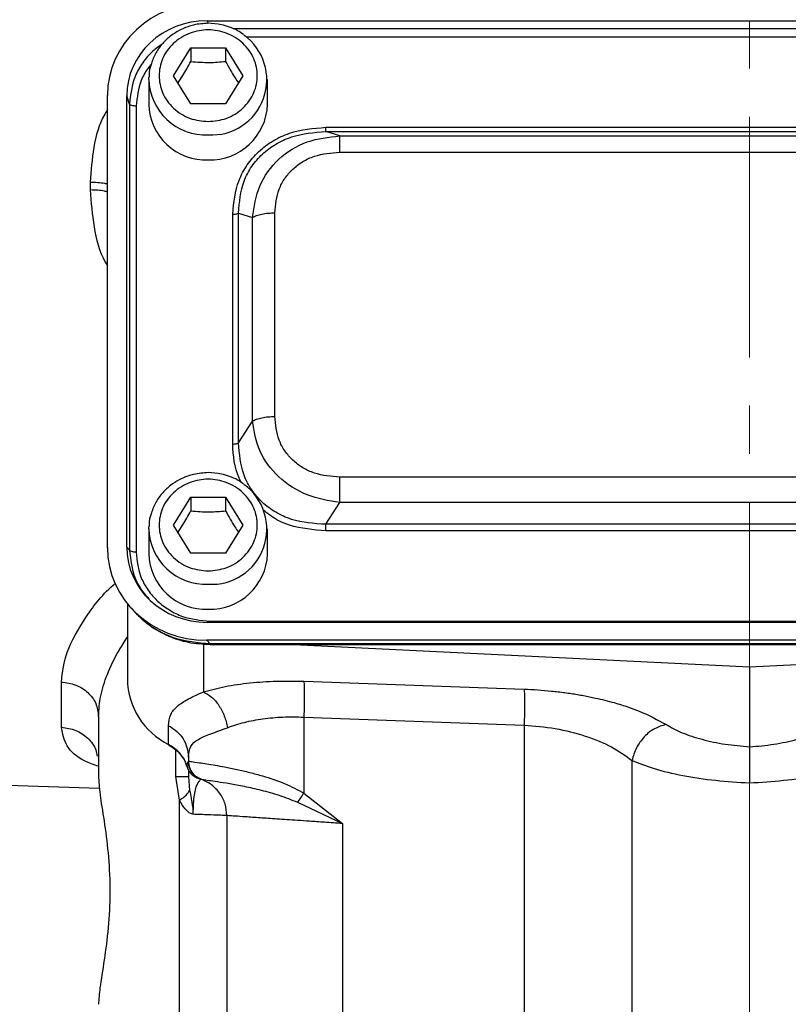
# Model space of a CAD drawing. Header units: inches. Extents: x 0.6 to 16.3, y 0.2 to 11.5.
# Tile 11 of 16: x 10.7 to 12.3, y 4 to 6. Entities that reach past the tile are written whole.
import ezdxf

# ---------------------------------------------------------------- set-up
doc = ezdxf.new("R2010")
doc.units = ezdxf.units.IN
doc.header["$MEASUREMENT"] = 0
doc.linetypes.add('CENTERX2', pattern=[0.8, 0.5, -0.1, 0.1, -0.1])
doc.styles.add('SLDTEXTSTYLE0', font='TXT', dxfattribs={"width": 0.75})
doc.styles.add('SLDTEXTSTYLE2', font='TXT', dxfattribs={"width": 0.695652})

# ---------------------------------------------------------------- blocks, each defined once
blk = doc.blocks.new('SW_NOTE_0_2')
at = {"color": 0, "linetype": 'Continuous', "lineweight": 0, "char_height": 0.137795, "attachment_point": 1}
for s, insert, style in [('SAE "BB" 1" - 15T SHAFT', (0.0231, 0.0705), 'SLDTEXTSTYLE2'), ('SAE "B" 2-&4-BOLT FLANGE', (0.0231, -0.1077), 'SLDTEXTSTYLE0')]:
    blk.add_mtext(s, dxfattribs=dict(at, insert=insert, style=style))

msp = doc.modelspace()

# ---------------------------------------------------------------- linework, layer by layer
at = {"color": 7, "linetype": 'CENTERX2', "lineweight": 18}
for p, q in [((12.1756, 2.9309), (12.1756, 9.0368)), ((12.1756, 4.4471), (12.1756, 2.9309))]:
    msp.add_line(p, q, dxfattribs=at)
at = {"color": 7, "linetype": 'Continuous', "lineweight": 25}
for p, q in [((11.0483, 6.0304), (13.3023, 6.0304)), ((10.9783, 5.9162), (11.0143, 5.9744)), ((11.0143, 5.9744), (11.0863, 5.9744)), ((11.0143, 5.9744), (11.0143, 5.9458)), ((11.0863, 5.9744), (11.1223, 5.9162)), ((11.0863, 5.9744), (11.0863, 5.9458)), ((10.927, 5.9086), (10.9271, 5.9135)), ((11.0143, 5.858), (10.9783, 5.9162)), ((11.1223, 5.9162), (11.0863, 5.858)), ((10.927, 5.9086), (10.927, 5.8565)), ((11.1736, 5.8565), (11.1736, 5.9086)), ((10.841, 4.9357), (10.841, 5.8752)), ((10.8809, 4.9368), (10.8809, 5.8741)), ((10.8866, 5.8571), (10.8809, 5.8741)), ((10.8866, 5.8571), (10.8866, 4.9306)), ((10.9004, 5.853), (10.9004, 4.9264)), ((11.0863, 5.858), (11.0143, 5.858)), ((11.2946, 5.809), (13.056, 5.809)), ((11.3237, 5.7911), (11.2946, 5.8002)), ((11.2946, 5.8002), (13.056, 5.8002)), ((11.3237, 5.7911), (13.0269, 5.7911)), ((11.3237, 5.7575), (13.0269, 5.7575)), ((10.8051, 5.6953), (10.8051, 5.6789)), ((11.1012, 5.151), (11.1012, 5.6284)), ((11.1134, 5.1535), (11.1134, 5.6309)), ((11.1134, 5.6309), (11.1424, 5.6218)), ((11.1886, 5.2083), (11.1886, 5.6314)), ((11.1424, 5.1987), (11.1424, 5.6218)), ((11.1134, 5.1535), (11.1424, 5.1987)), ((13.0269, 5.0821), (11.3237, 5.0821)), ((10.9783, 4.9826), (11.0143, 5.0409)), ((11.0143, 5.0409), (11.0863, 5.0409)), ((11.0143, 5.0409), (11.0143, 5.0122)), ((11.0863, 5.0409), (11.1223, 4.9826)), ((11.0863, 5.0409), (11.0863, 5.0122)), ((11.2946, 4.9843), (11.3237, 5.0294)), ((13.0269, 5.0294), (11.3237, 5.0294)), ((10.927, 4.975), (10.9271, 4.9799)), ((10.927, 4.975), (10.927, 4.9229)), ((11.0143, 4.9244), (10.9783, 4.9826)), ((11.1223, 4.9826), (11.0863, 4.9244)), ((11.1736, 4.9229), (11.1736, 4.975)), ((13.056, 4.9843), (11.2946, 4.9843)), ((13.056, 4.9705), (11.2946, 4.9705)), ((10.8866, 4.9306), (10.8809, 4.9368)), ((11.0863, 4.9244), (11.0143, 4.9244)), ((10.8823, 4.8194), (10.8823, 4.6627)), ((10.8898, 4.8106), (10.8974, 4.8023)), ((13.3023, 4.7806), (11.0483, 4.7806)), ((11.0541, 4.783), (13.2966, 4.783)), ((11.0471, 4.7433), (11.0541, 4.7357)), ((13.3035, 4.7433), (11.0471, 4.7433)), ((13.2966, 4.7357), (11.0541, 4.7357)), ((11.0541, 4.7347), (13.2966, 4.7347)), ((11.2284, 4.7347), (12.1756, 4.6883)), ((12.1756, 4.6883), (13.1229, 4.7347)), ((12.1756, 4.6883), (12.1756, 4.5219)), ((10.7451, 4.5625), (10.7451, 4.6565)), ((11.2491, 4.6583), (11.7069, 4.6418)), ((10.8223, 4.5853), (10.8223, 4.4573)), ((11.2491, 4.5837), (11.7069, 4.5672)), ((11.2491, 4.5837), (11.2491, 4.426)), ((10.9679, 4.5268), (10.9679, 4.5659)), ((11.7069, 4.5672), (11.7069, 3.8495)), ((11.009, 4.5007), (11.009, 4.4923)), ((11.009, 4.4922), (11.009, 4.4923)), ((11.9312, 3.856), (11.9312, 4.4937)), ((9.8146, 4.471), (10.8244, 4.4358)), ((10.9904, 4.4109), (10.9832, 4.4602)), ((11.009, 4.4741), (11.009, 4.4602)), ((11.009, 4.4602), (11.0117, 4.4313)), ((11.0289, 4.4567), (11.0309, 4.4561)), ((11.0309, 4.4561), (11.0317, 4.4558)), ((11.0339, 4.4551), (11.0356, 4.4545)), ((11.0357, 4.4545), (11.0356, 4.4545)), ((11.2491, 4.426), (11.3291, 4.3626)), ((10.9904, 3.8303), (10.9904, 4.4109)), ((11.2359, 4.4069), (11.3291, 4.3626)), ((11.089, 4.3791), (11.089, 3.8327)), ((11.3291, 4.3626), (11.3291, 3.8396))]:
    msp.add_line(p, q, dxfattribs=at)
at = {"color": 8, "linetype": 'Continuous', "lineweight": 25}
for p, q in [((11.0483, 6.0304), (11.0502, 6.0249)), ((13.2474, 6.0134), (11.1033, 6.0134)), ((13.2196, 5.9964), (11.13, 5.9964)), ((11.0403, 4.7362), (11.0403, 4.6362)), ((11.0541, 4.7357), (11.0541, 4.7354)), ((10.9832, 4.4602), (10.9832, 4.5145)), ((11.0056, 4.4831), (11.0085, 4.4911))]:
    msp.add_line(p, q, dxfattribs=at)
at = {"color": 7, "linetype": 'Continuous', "lineweight": 25, "flags": 128}
msp.add_lwpolyline([(10.9684, 4.5254), (10.9681, 4.5257), (10.9679, 4.5268)], dxfattribs=at)
at = {"color": 7, "linetype": 'Continuous', "lineweight": 25}
for centre, radius, start, end in [((11.0576, 5.9077), 0.1145, 266.3288, 54.3383), ((11.0452, 5.8595), 0.1183, 181.4731, 272.4617), ((11.0541, 5.8609), 0.1196, 268.1802, 357.885), ((11.0576, 4.9741), 0.1145, 266.3288, 54.3383), ((11.0452, 4.926), 0.1183, 181.4731, 272.4617), ((11.0541, 4.9273), 0.1196, 268.1802, 357.885), ((11.0366, 4.665), 0.1543, 180.8345, 243.552), ((10.9335, 4.4591), 0.0759, 18.4792, 63.0936)]:
    msp.add_arc(centre, radius, start, end, dxfattribs=at)
at = {"color": 8, "linetype": 'Continuous', "lineweight": 25}
for centre in [(11.0452, 5.9116), (11.0452, 4.978)]:
    msp.add_arc(centre, 0.1183, 181.4731, 272.4617, dxfattribs=at)
at = {"color": 7, "linetype": 'Continuous', "lineweight": 25}
for centre, major_axis, start_param, end_param in [((11.0535, 5.8692), (0.2087, -0.0437), 1.792973, 3.333612), ((11.0535, 5.8692), (0.1694, -0.0355), 1.792973, 3.333612), ((11.0535, 4.9417), (0.2087, 0.0437), 2.949574, 4.490212), ((11.0535, 4.9417), (0.1694, 0.0355), 2.949574, 4.490212)]:
    msp.add_ellipse(centre, major_axis=major_axis, ratio=0.927683, start_param=start_param, end_param=end_param, dxfattribs=at)
for points, knots in [([(11.0503, 6.0251), (11.0401, 6.0245), (11.0257, 6.0236), (11.0055, 6.0175), (10.9891, 6.0104), (10.9712, 5.9988), (10.9548, 5.9835), (10.9409, 5.9642), (10.9314, 5.9416), (10.9268, 5.924), (10.9274, 5.9145), (10.9274, 5.9135)], [0, 0, 0, 0, 0.16334, 0.228892, 0.337807, 0.451476, 0.574228, 0.703856, 0.840102, 0.983373, 1, 1, 1, 1]), ([(11.1234, 6.0018), (11.1195, 6.0046), (11.1106, 6.011), (11.095, 6.0175), (11.0747, 6.0237), (11.0596, 6.0246), (11.0503, 6.0251)], [0, 0, 0, 0, 0.186271, 0.425992, 0.645963, 1, 1, 1, 1]), ([(11.0503, 5.821), (11.0375, 5.8223), (11.0177, 5.8242), (10.994, 5.8361), (10.9777, 5.8484), (10.9644, 5.8637), (10.9521, 5.8858), (10.9458, 5.9162), (10.9521, 5.9466), (10.9644, 5.9688), (10.9777, 5.984), (10.994, 5.9964), (11.0177, 6.0079), (11.0503, 6.0138), (11.0829, 6.0079), (11.1066, 5.9964), (11.1229, 5.984), (11.1362, 5.9688), (11.1485, 5.9466), (11.1548, 5.9162), (11.1485, 5.8858), (11.1362, 5.8637), (11.1229, 5.8484), (11.1066, 5.8361), (11.0829, 5.8242), (11.0631, 5.8223), (11.0503, 5.821)], [0, 0, 0, 0, 0.059864, 0.09209, 0.125, 0.15791, 0.190136, 0.25, 0.309864, 0.34209, 0.375, 0.40791, 0.440136, 0.5, 0.559864, 0.59209, 0.625, 0.65791, 0.690136, 0.75, 0.809864, 0.84209, 0.875, 0.90791, 0.940136, 1, 1, 1, 1]), ([(10.9875, 5.9014), (10.9908, 5.9064), (10.9998, 5.9196), (11.0087, 5.9357), (11.0143, 5.9458)], [0, 0, 0, 0, 0.376375, 1, 1, 1, 1]), ([(11.0143, 5.9458), (11.0272, 5.9447), (11.0512, 5.9428), (11.0752, 5.9448), (11.0863, 5.9458)], [0, 0, 0, 0, 0.534747, 1, 1, 1, 1]), ([(11.0863, 5.9458), (11.0927, 5.9342), (11.1017, 5.9181), (11.1106, 5.905), (11.1131, 5.9013)], [0, 0, 0, 0, 0.718831, 1, 1, 1, 1]), ([(11.1012, 5.6284), (11.1035, 5.6524), (11.1069, 5.6884), (11.1303, 5.7314), (11.1542, 5.7595), (11.1843, 5.7818), (11.2303, 5.8036), (11.2689, 5.8068), (11.2946, 5.809)], [0, 0, 0, 0, 0.250072, 0.375279, 0.5, 0.624721, 0.749928, 1, 1, 1, 1]), ([(11.1134, 5.6309), (11.1152, 5.6535), (11.1179, 5.6874), (11.1396, 5.7279), (11.1619, 5.7541), (11.1901, 5.775), (11.2337, 5.7954), (11.2703, 5.7983), (11.2946, 5.8002)], [0, 0, 0, 0, 0.251011, 0.37739, 0.5, 0.622613, 0.748989, 1, 1, 1, 1]), ([(11.1424, 5.6218), (11.1458, 5.6441), (11.1527, 5.6891), (11.194, 5.7457), (11.2539, 5.7835), (11.3006, 5.7886), (11.3237, 5.7911)], [0, 0, 0, 0, 0.247517, 0.5, 0.752483, 1, 1, 1, 1]), ([(11.1886, 5.6314), (11.1902, 5.6481), (11.1926, 5.6734), (11.2089, 5.7034), (11.2256, 5.7229), (11.2466, 5.7385), (11.2787, 5.7537), (11.3057, 5.756), (11.3237, 5.7575)], [0, 0, 0, 0, 0.250062, 0.37621, 0.5, 0.623853, 0.749938, 1, 1, 1, 1]), ([(11.3237, 5.0294), (11.3006, 5.0333), (11.2539, 5.0412), (11.194, 5.0803), (11.1527, 5.1356), (11.1458, 5.1778), (11.1424, 5.1987)], [0, 0, 0, 0, 0.247517, 0.5, 0.752483, 1, 1, 1, 1]), ([(11.3237, 5.0821), (11.3057, 5.0836), (11.2787, 5.0859), (11.2466, 5.1011), (11.2256, 5.1167), (11.2089, 5.1362), (11.1926, 5.1663), (11.1902, 5.1915), (11.1886, 5.2083)], [0, 0, 0, 0, 0.250062, 0.37621, 0.5, 0.623853, 0.749938, 1, 1, 1, 1]), ([(11.2946, 4.9843), (11.2703, 4.9858), (11.2337, 4.9881), (11.1901, 5.0082), (11.1619, 5.029), (11.1396, 5.0553), (11.1179, 5.0962), (11.1152, 5.1306), (11.1134, 5.1535)], [0, 0, 0, 0, 0.251011, 0.37739, 0.5, 0.622613, 0.748989, 1, 1, 1, 1]), ([(11.0503, 5.0916), (11.0401, 5.0909), (11.0257, 5.09), (11.0055, 5.084), (10.9891, 5.0769), (10.9712, 5.0652), (10.9548, 5.0499), (10.9409, 5.0307), (10.9314, 5.008), (10.9268, 4.9905), (10.9274, 4.9809), (10.9274, 4.9799)], [0, 0, 0, 0, 0.16334, 0.228892, 0.337807, 0.451476, 0.574228, 0.703856, 0.840102, 0.983373, 1, 1, 1, 1]), ([(11.0503, 4.8874), (11.0375, 4.8887), (11.0177, 4.8906), (10.994, 4.9025), (10.9777, 4.9148), (10.9644, 4.9301), (10.9521, 4.9522), (10.9458, 4.9826), (10.9521, 5.0131), (10.9644, 5.0352), (10.9777, 5.0505), (10.994, 5.0628), (11.0177, 5.0743), (11.0503, 5.0802), (11.0829, 5.0743), (11.1066, 5.0628), (11.1229, 5.0505), (11.1362, 5.0352), (11.1485, 5.0131), (11.1548, 4.9826), (11.1485, 4.9522), (11.1362, 4.9301), (11.1229, 4.9148), (11.1066, 4.9025), (11.0829, 4.8906), (11.0631, 4.8887), (11.0503, 4.8874)], [0, 0, 0, 0, 0.059864, 0.09209, 0.125, 0.15791, 0.190136, 0.25, 0.309864, 0.34209, 0.375, 0.40791, 0.440136, 0.5, 0.559864, 0.59209, 0.625, 0.65791, 0.690136, 0.75, 0.809864, 0.84209, 0.875, 0.90791, 0.940136, 1, 1, 1, 1]), ([(11.1234, 5.0682), (11.1195, 5.071), (11.1106, 5.0774), (11.095, 5.084), (11.0747, 5.0901), (11.0596, 5.091), (11.0503, 5.0916)], [0, 0, 0, 0, 0.1862708, 0.4259915, 0.6459629, 1, 1, 1, 1]), ([(10.9875, 4.9678), (10.9908, 4.9728), (10.9998, 4.986), (11.0087, 5.0021), (11.0143, 5.0122)], [0, 0, 0, 0, 0.376375, 1, 1, 1, 1]), ([(11.0143, 5.0122), (11.0272, 5.0111), (11.0512, 5.0092), (11.0752, 5.0112), (11.0863, 5.0122)], [0, 0, 0, 0, 0.534747, 1, 1, 1, 1]), ([(11.0863, 5.0122), (11.0927, 5.0006), (11.1017, 4.9845), (11.1106, 4.9714), (11.1131, 4.9678)], [0, 0, 0, 0, 0.718831, 1, 1, 1, 1]), ([(10.9004, 4.9264), (10.9024, 4.9082), (10.9055, 4.8804), (10.9246, 4.8469), (10.9443, 4.824), (10.9689, 4.8056), (11.0047, 4.7878), (11.0346, 4.7849), (11.0541, 4.783)], [0, 0, 0, 0, 0.240853, 0.369278, 0.5, 0.630722, 0.759147, 1, 1, 1, 1]), ([(10.8974, 4.8023), (10.9076, 4.7924), (10.9282, 4.7724), (10.9666, 4.7515), (11.009, 4.7373), (11.0389, 4.7356), (11.0541, 4.7348)], [0, 0, 0, 0, 0.246237, 0.492955, 0.742832, 1, 1, 1, 1]), ([(11.0541, 4.7357), (11.028, 4.738), (10.9878, 4.7415), (10.9404, 4.7657), (10.9147, 4.7833), (10.9039, 4.7963), (10.9016, 4.799)], [0, 0, 0, 0, 0.45003, 0.6947845, 0.9359304, 1, 1, 1, 1]), ([(11.0403, 4.6362), (11.0549, 4.6401), (11.0843, 4.6479), (11.1362, 4.6553), (11.1915, 4.6593), (11.2299, 4.6586), (11.2491, 4.6583)], [0, 0, 0, 0, 0.251288, 0.503113, 0.752364, 1, 1, 1, 1]), ([(10.9679, 4.5659), (10.9687, 4.5739), (10.9704, 4.5896), (10.9847, 4.6069), (11.0069, 4.6209), (11.0294, 4.6312), (11.0403, 4.6362)], [0, 0, 0, 0, 0.2652025, 0.5230816, 0.7683608, 1, 1, 1, 1]), ([(11.0403, 4.6362), (11.0461, 4.633), (11.0578, 4.6267), (11.0729, 4.6086), (11.0848, 4.5864), (11.0885, 4.5699), (11.0904, 4.5617)], [0, 0, 0, 0, 0.249995, 0.5000018, 0.7499944, 1, 1, 1, 1]), ([(11.7069, 4.6418), (11.7164, 4.6414), (11.7354, 4.6405), (11.7638, 4.6381), (11.7869, 4.6353), (11.8049, 4.6328), (11.8178, 4.6307), (11.8305, 4.6285), (11.8431, 4.626), (11.8647, 4.6215), (11.8923, 4.6145), (11.9221, 4.6052), (11.9614, 4.5908), (11.9846, 4.5779), (12.0021, 4.5682)], [0, 0, 0, 0, 0.080191, 0.160755, 0.241533, 0.279738, 0.317885, 0.356041, 0.394274, 0.432648, 0.55699, 0.661672, 0.745679, 1, 1, 1, 1]), ([(11.0904, 4.5617), (11.1017, 4.5656), (11.124, 4.5733), (11.1634, 4.5807), (11.2052, 4.5847), (11.2345, 4.5841), (11.2491, 4.5837)], [0, 0, 0, 0, 0.257689, 0.505168, 0.753456, 1, 1, 1, 1]), ([(11.009, 4.5007), (11.0099, 4.5084), (11.0118, 4.5238), (11.0282, 4.5381), (11.0539, 4.5485), (11.0782, 4.5572), (11.0904, 4.5617)], [0, 0, 0, 0, 0.254697, 0.50467, 0.752029, 1, 1, 1, 1]), ([(11.7069, 4.5672), (11.7287, 4.5654), (11.7732, 4.5616), (11.8358, 4.5452), (11.8915, 4.5225), (11.9179, 4.5034), (11.9312, 4.4937)], [0, 0, 0, 0, 0.237644, 0.48658, 0.739641, 1, 1, 1, 1]), ([(12.0021, 4.5682), (11.994, 4.566), (11.9778, 4.5614), (11.956, 4.5437), (11.9389, 4.5204), (11.9338, 4.5026), (11.9312, 4.4937)], [0, 0, 0, 0, 0.249994, 0.499977, 0.749985, 1, 1, 1, 1]), ([(12.0021, 4.5682), (12.0125, 4.5624), (12.0333, 4.5509), (12.0759, 4.5371), (12.1239, 4.5266), (12.1585, 4.5235), (12.1756, 4.5219)], [0, 0, 0, 0, 0.2559, 0.507701, 0.75543, 1, 1, 1, 1]), ([(12.1756, 4.5219), (12.1926, 4.5234), (12.2272, 4.5266), (12.2754, 4.5371), (12.3182, 4.551), (12.3389, 4.5625), (12.3492, 4.5682)], [0, 0, 0, 0, 0.240965, 0.492289, 0.747829, 1, 1, 1, 1]), ([(10.9684, 4.5254), (10.9715, 4.5236), (10.9813, 4.518), (10.9943, 4.505), (11.0036, 4.4911), (11.0052, 4.4825), (11.0056, 4.4808)], [0, 0, 0, 0, 0.174199, 0.540452, 0.909093, 1, 1, 1, 1]), ([(12.1756, 4.5219), (12.1756, 4.5196), (12.1756, 4.5129), (12.1756, 4.4949), (12.1756, 4.4707), (12.1756, 4.4546), (12.1756, 4.4471)], [0, 0, 0, 0, 0.172962, 0.499333, 0.767222, 1, 1, 1, 1]), ([(11.0056, 4.4831), (11.0064, 4.4803), (11.008, 4.4747), (11.0132, 4.4671), (11.0202, 4.4607), (11.0261, 4.458), (11.0289, 4.4567)], [0, 0, 0, 0, 0.251911, 0.503146, 0.766859, 1, 1, 1, 1]), ([(11.009, 4.4922), (11.0105, 4.492), (11.0133, 4.4916), (11.0288, 4.4895), (11.0466, 4.4868), (11.0642, 4.4839), (11.0851, 4.4802), (11.1092, 4.4753), (11.136, 4.4691), (11.1693, 4.46), (11.208, 4.4476), (11.2361, 4.4328), (11.2491, 4.426)], [0, 0, 0, 0, 0.1384614, 0.2684568, 0.3505384, 0.4289336, 0.5036872, 0.5926669, 0.6763058, 0.754763, 0.8870666, 1, 1, 1, 1]), ([(11.009, 4.4922), (11.0095, 4.4877), (11.0104, 4.4785), (11.0171, 4.4672), (11.0257, 4.459), (11.0324, 4.456), (11.0357, 4.4545)], [0, 0, 0, 0, 0.27977, 0.559537, 0.779763, 1, 1, 1, 1]), ([(11.9312, 4.4937), (11.9457, 4.4878), (11.9749, 4.476), (12.0354, 4.4619), (12.1035, 4.4515), (12.1519, 4.4485), (12.1756, 4.4471)], [0, 0, 0, 0, 0.249403, 0.504238, 0.757139, 1, 1, 1, 1]), ([(12.1756, 4.4471), (12.1993, 4.4485), (12.2477, 4.4515), (12.3159, 4.4619), (12.3763, 4.476), (12.4056, 4.4878), (12.42, 4.4937)], [0, 0, 0, 0, 0.242859, 0.495762, 0.750597, 1, 1, 1, 1]), ([(10.8223, 4.4573), (10.8232, 4.4448), (10.8251, 4.4199), (10.8351, 4.3619), (10.8437, 4.294), (10.8471, 4.2194), (10.8431, 4.1451), (10.8341, 4.0765), (10.8245, 4.0212), (10.823, 3.9977), (10.8223, 3.987)], [0, 0, 0, 0, 0.127195, 0.253542, 0.37927, 0.504564, 0.629864, 0.755633, 0.889481, 1, 1, 1, 1]), ([(11.0356, 4.4545), (11.0351, 4.4543), (11.0342, 4.4538), (11.0285, 4.448), (11.024, 4.4363), (11.0211, 4.4234), (11.0193, 4.4077), (11.0186, 4.3931), (11.0186, 4.3856), (11.0186, 4.3818)], [0, 0, 0, 0, 0.283842, 0.551774, 0.675697, 0.791595, 0.898594, 0.949597, 1, 1, 1, 1]), ([(11.0357, 4.4545), (11.0389, 4.4541), (11.0454, 4.4532), (11.0841, 4.4478), (11.1246, 4.4403), (11.1597, 4.4324), (11.1975, 4.4224), (11.2232, 4.4121), (11.2359, 4.4069)], [0, 0, 0, 0, 0.248892, 0.4993791, 0.6255964, 0.7519503, 0.877351, 1, 1, 1, 1]), ([(10.9904, 4.4109), (10.9955, 4.4145), (11.0059, 4.4218), (11.0098, 4.4281), (11.0117, 4.4313)], [0, 0, 0, 0, 0.5, 1, 1, 1, 1]), ([(11.0117, 4.4313), (11.0127, 4.4261), (11.0142, 4.4176), (11.0168, 4.4041), (11.0182, 4.3939), (11.0185, 4.3868), (11.0186, 4.3846), (11.0186, 4.3836), (11.0186, 4.3827), (11.0186, 4.382), (11.0186, 4.3818), (11.0186, 4.3818), (11.0186, 4.3818), (11.0186, 4.3818), (11.0186, 4.3818), (11.0186, 4.3818), (11.0186, 4.3818), (11.0186, 4.3818), (11.0186, 4.3818), (11.0186, 4.3818), (11.0186, 4.3818)], [0, 0, 0, 0, 0.325372, 0.532599, 0.828012, 0.926973, 0.949637, 0.957926, 0.9862, 0.998287, 0.999166, 0.999355, 0.999377, 0.999384, 0.99939, 0.999396, 0.999402, 0.999422, 0.999613, 1, 1, 1, 1]), ([(11.2491, 4.426), (11.2466, 4.4226), (11.2418, 4.4157), (11.2378, 4.4099), (11.2359, 4.4069)], [0, 0, 0, 0, 0.4999985, 1, 1, 1, 1]), ([(11.0186, 4.3818), (11.017, 4.3822), (11.0113, 4.3839), (11.0009, 4.3932), (10.9941, 4.4046), (10.9904, 4.4109)], [0, 0, 0, 0, 0.139883, 0.52827, 1, 1, 1, 1]), ([(11.089, 4.3791), (11.0882, 4.3792), (11.0865, 4.3792), (11.0727, 4.3798), (11.0511, 4.3806), (11.0295, 4.3814), (11.0186, 4.3818)], [0, 0, 0, 0, 0.24176, 0.489008, 0.741752, 1, 1, 1, 1]), ([(11.3291, 4.3626), (11.3166, 4.3634), (11.2935, 4.365), (11.2625, 4.3672), (11.2288, 4.3695), (11.1933, 4.3719), (11.1566, 4.3745), (11.1268, 4.3765), (11.105, 4.378), (11.0914, 4.3789), (11.0898, 4.3791), (11.089, 4.3791)], [0, 0, 0, 0, 0.097636, 0.181118, 0.250435, 0.380776, 0.500495, 0.630121, 0.75657, 0.879857, 1, 1, 1, 1])]:
    msp.add_open_spline(points, degree=3, knots=knots, dxfattribs=at)
at = {"color": 8, "linetype": 'Continuous', "lineweight": 25}
for points, knots in [([(10.9548, 5.9821), (10.9481, 5.9774), (10.9325, 5.9664), (10.9134, 5.9434), (10.8923, 5.9072), (10.8889, 5.8768), (10.8866, 5.8571)], [0, 0, 0, 0, 0.158988, 0.375375, 0.595138, 1, 1, 1, 1]), ([(10.9315, 5.939), (10.9294, 5.9367), (10.9206, 5.927), (10.9059, 5.8987), (10.9026, 5.8711), (10.9004, 5.853)], [0, 0, 0, 0, 0.09997, 0.412976, 1, 1, 1, 1]), ([(10.841, 5.8459), (10.839, 5.8428), (10.8235, 5.8188), (10.8101, 5.7667), (10.8068, 5.7191), (10.8051, 5.6953)], [0, 0, 0, 0, 0.0698976, 0.53516, 1, 1, 1, 1]), ([(10.8051, 5.6953), (10.8157, 5.6949), (10.8288, 5.6945), (10.839, 5.6917), (10.841, 5.6911)], [0, 0, 0, 0, 0.8030375, 1, 1, 1, 1]), ([(10.8051, 5.6789), (10.807, 5.6533), (10.8107, 5.6019), (10.8247, 5.5485), (10.8394, 5.5238), (10.841, 5.5212)], [0, 0, 0, 0, 0.47095, 0.943631, 1, 1, 1, 1]), ([(10.841, 5.6747), (10.839, 5.6753), (10.8288, 5.6782), (10.8157, 5.6786), (10.8051, 5.6789)], [0, 0, 0, 0, 0.196962, 1, 1, 1, 1]), ([(11.1196, 5.0707), (11.1178, 5.074), (11.1042, 5.0985), (11.1026, 5.1266), (11.1012, 5.151)], [0, 0, 0, 0, 0.134701, 1, 1, 1, 1]), ([(11.2946, 4.9705), (11.269, 4.9727), (11.2306, 4.9761), (11.1881, 4.9951), (11.1722, 5.0079), (11.166, 5.0128)], [0, 0, 0, 0, 0.549985, 0.825354, 1, 1, 1, 1]), ([(10.8866, 4.9306), (10.889, 4.9108), (10.8926, 4.8803), (10.9107, 4.8469), (10.9227, 4.8341), (10.9271, 4.8293)], [0, 0, 0, 0, 0.536037, 0.827011, 1, 1, 1, 1]), ([(10.7451, 4.6565), (10.7475, 4.6774), (10.7524, 4.7192), (10.7927, 4.788), (10.8279, 4.8368), (10.8556, 4.8603), (10.857, 4.8615)], [0, 0, 0, 0, 0.326406, 0.653596, 0.982571, 1, 1, 1, 1]), ([(10.8223, 4.5853), (10.8232, 4.5993), (10.8251, 4.6272), (10.8399, 4.6734), (10.8592, 4.7146), (10.8763, 4.7407), (10.8823, 4.75)], [0, 0, 0, 0, 0.272459, 0.544174, 0.839216, 1, 1, 1, 1]), ([(10.8223, 4.4815), (10.8126, 4.485), (10.7814, 4.4961), (10.7529, 4.5225), (10.7477, 4.5492), (10.7451, 4.5625)], [0, 0, 0, 0, 0.185789, 0.593627, 1, 1, 1, 1]), ([(10.7451, 4.5625), (10.7553, 4.5611), (10.7758, 4.5583), (10.8009, 4.5407), (10.8165, 4.5209), (10.8186, 4.5069), (10.8192, 4.5024)], [0, 0, 0, 0, 0.288238, 0.576477, 0.864715, 1, 1, 1, 1])]:
    msp.add_open_spline(points, degree=3, knots=knots, dxfattribs=at)
at = {"color": 7, "linetype": 'Continuous', "lineweight": 25}
for points in [[(10.9004, 5.853), (10.8988, 5.8531), (10.8955, 5.8532), (10.8913, 5.8541), (10.888, 5.8554), (10.8871, 5.8566), (10.8866, 5.8571)], [(11.2946, 5.8002), (11.2946, 5.8004), (11.2946, 5.801), (11.2946, 5.803), (11.2946, 5.8056), (11.2946, 5.8079), (11.2946, 5.809)], [(11.3237, 5.7575), (11.3237, 5.7617), (11.3237, 5.7702), (11.3237, 5.7802), (11.3237, 5.7878), (11.3237, 5.79), (11.3237, 5.7911)], [(11.1012, 5.6284), (11.1024, 5.6284), (11.1049, 5.6285), (11.1083, 5.629), (11.1113, 5.6298), (11.1127, 5.6305), (11.1134, 5.6309)], [(11.1424, 5.6218), (11.145, 5.6232), (11.1503, 5.626), (11.1617, 5.629), (11.1746, 5.631), (11.1839, 5.6312), (11.1886, 5.6314)], [(11.1424, 5.1987), (11.145, 5.2001), (11.1503, 5.2028), (11.1617, 5.2059), (11.1746, 5.2079), (11.1839, 5.2081), (11.1886, 5.2083)], [(11.1012, 5.151), (11.1024, 5.1511), (11.1049, 5.1511), (11.1083, 5.1516), (11.1113, 5.1524), (11.1127, 5.1532), (11.1134, 5.1535)], [(11.3237, 5.0294), (11.3237, 5.0333), (11.3237, 5.041), (11.3237, 5.0546), (11.3237, 5.0687), (11.3237, 5.0777), (11.3237, 5.0821)], [(11.2946, 4.9705), (11.2946, 4.9716), (11.2946, 4.974), (11.2946, 4.9777), (11.2946, 4.9813), (11.2946, 4.9833), (11.2946, 4.9843)], [(10.9004, 4.9264), (10.8988, 4.9265), (10.8955, 4.9266), (10.8913, 4.9275), (10.888, 4.9289), (10.8871, 4.93), (10.8866, 4.9306)], [(10.7451, 4.6565), (10.7553, 4.6552), (10.7757, 4.6525), (10.8011, 4.6359), (10.8189, 4.6127), (10.8212, 4.5944), (10.8223, 4.5853)], [(11.2491, 4.6583), (11.2493, 4.6548), (11.2498, 4.6477), (11.25, 4.6296), (11.2498, 4.6078), (11.2493, 4.5918), (11.2491, 4.5837)], [(11.7069, 4.6418), (11.7072, 4.6383), (11.7077, 4.6312), (11.7079, 4.6131), (11.7077, 4.5913), (11.7072, 4.5753), (11.7069, 4.5672)], [(10.9679, 4.5659), (10.9738, 4.5623), (10.9857, 4.555), (10.9987, 4.5389), (11.0073, 4.5206), (11.0084, 4.5073), (11.009, 4.5007)], [(11.0356, 4.4545), (11.0319, 4.4563), (11.0244, 4.4597), (11.0159, 4.4688), (11.0101, 4.4799), (11.0093, 4.4882), (11.009, 4.4923)], [(10.9832, 4.4602), (10.9871, 4.4602), (10.9947, 4.4602), (11.0027, 4.4602), (11.008, 4.4602), (11.0086, 4.4602), (11.009, 4.4602)], [(11.089, 4.3791), (11.0882, 4.3873), (11.0868, 4.4038), (11.0752, 4.4259), (11.0582, 4.4443), (11.0432, 4.4511), (11.0357, 4.4545)]]:
    msp.add_open_spline(points, degree=3, dxfattribs=at)

# ---------------------------------------------------------------- block references
at = {"color": 7, "linetype": 'Continuous', "lineweight": 0}
msp.add_blockref('SW_NOTE_0_2', (8.3874, 4.1727), dxfattribs=at)

doc.saveas('drawing.dxf')
